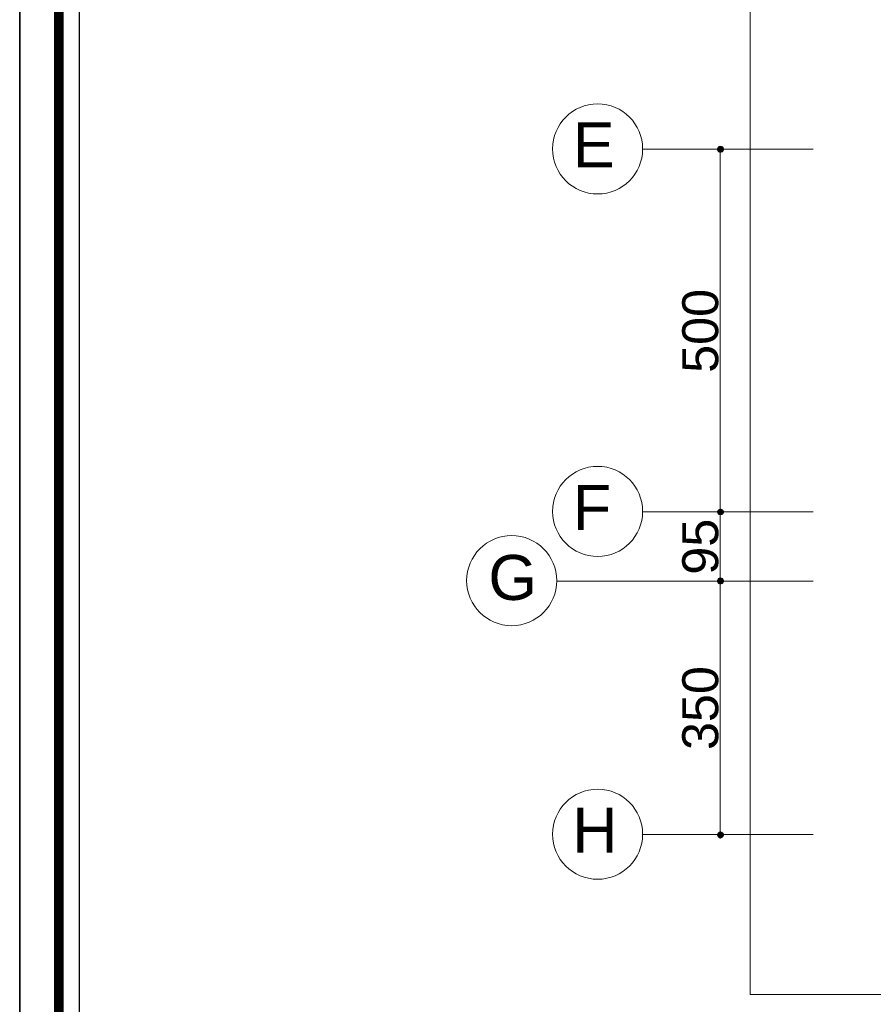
# Model space of a CAD drawing. Header units: metres. Extents: x 5.7 to 89.8, y 4 to 63.5.
# Tile 2 of 25: x 5.7 to 17.5, y 17.2 to 30.8. Entities that reach past the tile are written whole.
import ezdxf

# ---------------------------------------------------------------- set-up
doc = ezdxf.new("R2010")
doc.units = ezdxf.units.M
doc.header["$MEASUREMENT"] = 0
for name, color, linetype in [('PDF3_ax', 7, 'Continuous'), ('PDF3_dim', 7, 'Continuous'), ('PDF3_furn', 7, 'Continuous'), ('PDF3_KADR', 7, 'Continuous'), ('PDF3_Text', 7, 'Continuous'), ('PDF3_W', 7, 'Continuous')]:
    doc.layers.add(name, color=color, linetype=linetype)
doc.styles.add('PDF Arial', font='arial.ttf')

msp = doc.modelspace()

# ---------------------------------------------------------------- linework, layer by layer
at = {"layer": 'PDF3_ax', "lineweight": 9}
for points in [[(16.636, 28.996), (14.286, 28.996)], [(16.636, 23.998), (14.286, 23.998)], [(16.636, 23.044), (13.102, 23.044)], [(16.636, 19.548), (14.277, 19.548)]]:
    msp.add_lwpolyline(points, dxfattribs=at)
for centre in [(13.665, 29.001), (13.665, 24.003), (12.48, 23.049), (13.665, 19.553)]:
    msp.add_circle(centre, 0.621, dxfattribs=at)
at = {"layer": 'PDF3_dim', "lineweight": 20}
for points in [[(15.731, 28.996), (15.298, 28.996)], [(15.355, 24.094), (15.355, 28.89)], [(15.519, 23.998), (15.298, 23.998), (15.461, 23.998)], [(15.355, 23.141), (15.355, 23.892)], [(15.519, 23.044), (15.298, 23.044), (15.461, 23.044)], [(15.355, 19.644), (15.355, 22.948)], [(15.519, 19.548), (15.298, 19.548)]]:
    msp.add_lwpolyline(points, dxfattribs=at)
at = {"layer": 'PDF3_furn', "lineweight": 9}
msp.add_lwpolyline([(58.715, 28.341), (58.715, 17.343), (15.769, 17.343), (15.769, 52.15), (66.622, 52.15), (66.622, 28.341)], close=True, dxfattribs=at)
at = {"layer": 'PDF3_KADR', "lineweight": 25}
for points in [[(5.695, 4.013), (89.785, 4.013), (89.785, 63.476), (5.695, 63.476)], [(5.695, 63.476), (89.785, 63.476), (89.785, 4.013), (5.695, 4.013)], [(6.514, 4.832), (88.841, 4.832), (88.841, 62.657), (6.514, 62.657)]]:
    msp.add_lwpolyline(points, close=True, dxfattribs=at)
at = {"layer": 'PDF3_KADR', "lineweight": 0, "const_width": 0.135}
msp.add_lwpolyline([(6.235, 62.937), (6.235, 4.552), (89.111, 4.552), (89.111, 62.937)], close=True, dxfattribs=at)
at = {"layer": 'PDF3_W', "lineweight": 9}
for points in [[(15.355, 28.948), (15.355, 28.89)], [(15.355, 24.046), (15.355, 24.094)], [(15.355, 23.95), (15.355, 23.892)], [(15.355, 23.092), (15.355, 23.141)], [(15.355, 22.996), (15.355, 22.948)], [(15.355, 19.596), (15.355, 19.644)]]:
    msp.add_lwpolyline(points, dxfattribs=at)
at = {"layer": 'PDF3_W', "transparency": 33554559}
for points in [[(15.326, 29.035), (15.355, 28.996), (15.307, 28.996)], [(15.355, 28.996), (15.307, 28.996), (15.326, 28.958)], [(15.355, 29.044), (15.326, 29.035), (15.355, 28.996)], [(15.326, 28.958), (15.355, 28.948), (15.355, 28.996)], [(15.394, 29.035), (15.355, 28.996), (15.355, 29.044)], [(15.413, 28.996), (15.394, 29.035), (15.355, 28.996)], [(15.355, 28.948), (15.355, 28.996), (15.394, 28.958)], [(15.355, 28.996), (15.394, 28.958), (15.413, 28.996)], [(15.355, 24.046), (15.355, 23.998), (15.326, 24.027)], [(15.355, 24.046), (15.326, 24.027), (15.355, 23.998)], [(15.394, 24.027), (15.355, 24.046), (15.355, 23.998)], [(15.394, 24.027), (15.355, 23.998), (15.355, 24.046)], [(15.355, 23.998), (15.326, 24.027), (15.307, 23.998)], [(15.326, 24.027), (15.355, 23.998), (15.307, 23.998)], [(15.307, 23.998), (15.326, 23.959), (15.355, 23.998)], [(15.355, 23.998), (15.307, 23.998), (15.326, 23.959)], [(15.326, 23.959), (15.355, 23.998), (15.355, 23.95)], [(15.326, 23.959), (15.355, 23.95), (15.355, 23.998)], [(15.355, 23.998), (15.413, 23.998), (15.394, 24.027)], [(15.413, 23.998), (15.394, 24.027), (15.355, 23.998)], [(15.355, 23.95), (15.394, 23.959), (15.355, 23.998)], [(15.394, 23.959), (15.355, 23.998), (15.413, 23.998)], [(15.355, 23.95), (15.355, 23.998), (15.394, 23.959)], [(15.355, 23.998), (15.394, 23.959), (15.413, 23.998)], [(15.326, 23.083), (15.355, 23.044), (15.307, 23.044)], [(15.355, 23.044), (15.326, 23.083), (15.307, 23.044)], [(15.355, 23.092), (15.326, 23.083), (15.355, 23.044)], [(15.355, 23.092), (15.355, 23.044), (15.326, 23.083)], [(15.394, 23.083), (15.355, 23.044), (15.355, 23.092)], [(15.394, 23.083), (15.355, 23.092), (15.355, 23.044)], [(15.413, 23.044), (15.394, 23.083), (15.355, 23.044)], [(15.355, 23.044), (15.413, 23.044), (15.394, 23.083)], [(15.355, 23.044), (15.307, 23.044), (15.326, 23.006)], [(15.307, 23.044), (15.326, 23.006), (15.355, 23.044)], [(15.326, 23.006), (15.355, 22.996), (15.355, 23.044)], [(15.326, 23.006), (15.355, 23.044), (15.355, 22.996)], [(15.355, 22.996), (15.355, 23.044), (15.394, 23.006)], [(15.355, 23.044), (15.394, 23.006), (15.413, 23.044)], [(15.355, 22.996), (15.394, 23.006), (15.355, 23.044)], [(15.394, 23.006), (15.355, 23.044), (15.413, 23.044)], [(15.355, 19.548), (15.326, 19.577), (15.307, 19.548)], [(15.355, 19.596), (15.355, 19.548), (15.326, 19.577)], [(15.394, 19.577), (15.355, 19.596), (15.355, 19.548)], [(15.355, 19.548), (15.413, 19.548), (15.394, 19.577)], [(15.307, 19.548), (15.326, 19.51), (15.355, 19.548)], [(15.326, 19.51), (15.355, 19.548), (15.355, 19.49)], [(15.355, 19.49), (15.394, 19.51), (15.355, 19.548)], [(15.394, 19.51), (15.355, 19.548), (15.413, 19.548)]]:
    msp.add_solid(points, dxfattribs=at)

# ---------------------------------------------------------------- texts
at = {"layer": 'PDF3_Text', "char_height": 0.62, "attachment_point": 7, "style": 'PDF Arial'}
for s, insert in [('E', (13.323, 28.746)), ('F', (13.323, 23.747)), ('G', (12.158, 22.774)), ('H', (13.314, 19.298))]:
    msp.add_mtext(s, dxfattribs=dict(at, insert=insert))
at = {"layer": 'PDF3_Text', "char_height": 0.4964, "attachment_point": 7, "rotation": 90, "style": 'PDF Arial'}
for s, insert in [('500', (15.335, 25.914)), ('95', (15.335, 23.131)), ('350', (15.335, 20.714))]:
    msp.add_mtext(s, dxfattribs=dict(at, insert=insert))

doc.saveas('drawing.dxf')
